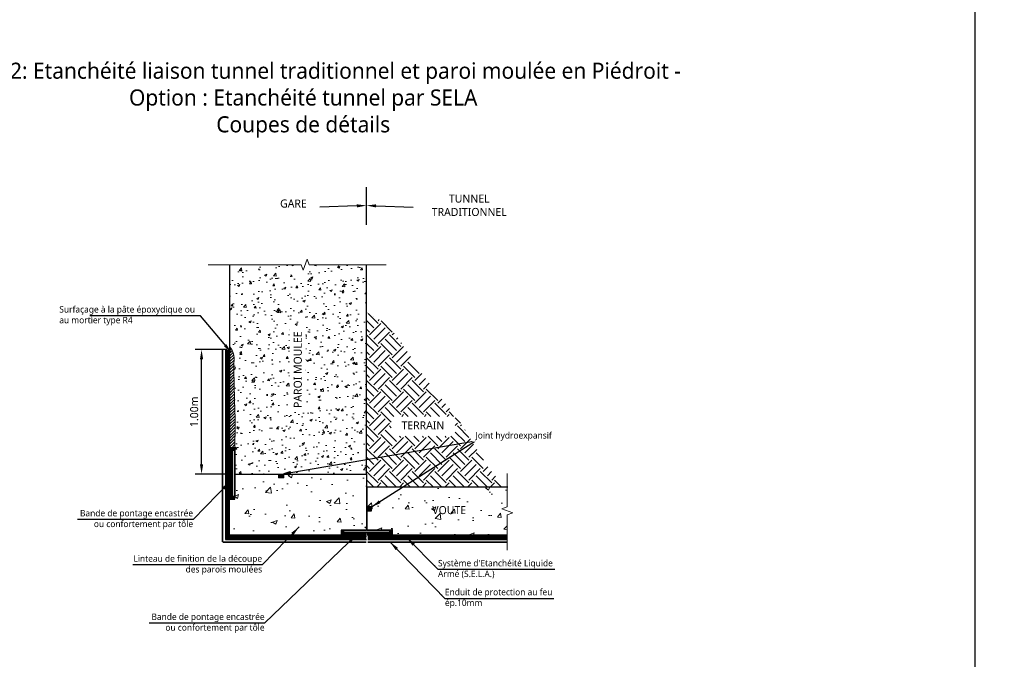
# Model space of a CAD drawing. Header units: millimetres. Extents: x -3314 to 21255525, y -15000 to 1735000.
# Tile 19 of 108: x 13282 to 13588, y 7413 to 7611. Entities that reach past the tile are written whole.
import ezdxf
from ezdxf import colors
from ezdxf.entities.mleader import LeaderData, LeaderLine
from ezdxf.math import Vec2, Vec3

# ---------------------------------------------------------------- set-up
doc = ezdxf.new("R2010")
doc.units = ezdxf.units.MM
doc.linetypes.add('CACHE', pattern=[0.375, 0.25, -0.125])
doc.linetypes.add('CONTINU', pattern=[0])
for name, color, linetype, lineweight in [('Dessin_AXE', 8, 'Continuous', 5), ('Dessin_HACHURES', 253, 'Continuous', 9), ('Matériel_Joint Hydroexpansif', 140, 'CACHE', 0), ('Produit_Enduit de protection au feu', 6, 'Continuous', 0), ('SYSTEME_S.E.L.A', 210, 'CACHE', 0)]:
    doc.layers.add(name, color=color, linetype=linetype, lineweight=lineweight)
for name, color, linetype in [('Dessin_COTATIONS', 7, 'Continuous'), ('Dessin_TEXTES', 7, 'CONTINU'), ('L1', 7, 'Continuous'), ('Matériel_Bande de pontage', 40, 'Continuous')]:
    doc.layers.add(name, color=color, linetype=linetype)
doc.layers.add('GEN-_-FMULT', color=210, linetype='Continuous', plot=False)
doc.styles.add('Arial', font='segoeui.ttf')
doc.styles.get("Standard").update_dxf_attribs({"font": 'segoeui.ttf'})
doc.styles.add('txt-moyen', font='segoeui.ttf')
doc.dimstyles.new('1000F2', dxfattribs={"dimscale": 10, "dimtxt": 0.25, "dimasz": 0.3, "dimexe": 0.2, "dimexo": 0, "dimgap": 0.1, "dimtad": 1, "dimzin": 0, "dimdsep": 46, "dimtxsty": 'txt-moyen', "dimcen": 0.1, "dimclrd": 256, "dimclre": 256, "dimclrt": 256, "dimazin": 0, "dimtfac": 1, "dimtmove": 2, "dimatfit": 3, "dimfxl": 1, "dimtolj": 1, "dimtzin": 0, "dimlwd": -1, "dimlwe": -1, "dimarcsym": 0})

# ---------------------------------------------------------------- blocks, each defined once
blk = doc.blocks.new('*D35')
at = {"layer": 'Defpoints', "color": 0, "transparency": 16777216}
for p in [(13338.48, 7508.79), (13346.38, 7508.79), (13346.38, 7470.09)]:
    blk.add_point(p, dxfattribs=at)
at = {"layer": 'Dessin_COTATIONS', "linetype": 'CONTINU', "transparency": 16777216}
for p, q in [((13346.38, 7508.79), (13336.48, 7508.79)), ((13338.48, 7473.09), (13338.48, 7505.79)), ((13346.38, 7470.09), (13336.48, 7470.09))]:
    blk.add_line(p, q, dxfattribs=at)
at = {"layer": 'Dessin_COTATIONS', "transparency": 16777216}
for points in [[(13338.98, 7505.79), (13337.98, 7505.79), (13338.48, 7508.79)], [(13337.98, 7473.09), (13338.98, 7473.09), (13338.48, 7470.09)]]:
    blk.add_solid(points, dxfattribs=at)
at = {"layer": 'Dessin_COTATIONS', "transparency": 16777216, "insert": (13336.2, 7489.44), "char_height": 2.5, "attachment_point": 5, "rotation": 90, "style": 'txt-moyen'}
blk.add_mtext('\\A1;1.00m', dxfattribs=at)

msp = doc.modelspace()

# ---------------------------------------------------------------- hatches: boundary and pattern name
at = {"layer": 'Dessin_HACHURES'}
h = msp.add_hatch(dxfattribs=at)
h.set_pattern_fill('AR-CONC', color=256)
h.set_pattern_definition([(50, (14312.669, 4662.713), (7.172602, -0.627521), [0.75, -8.25]), (355, (14312.669, 4662.713), (-1.387513, 7.521921), [0.6, -6.6]), (100.45144, (14313.267, 4662.6605), (5.785088, 6.8944), [0.637402, -7.011421]), (46.1842, (14312.669, 4664.713), (10.672413, -1.655193), [1.125, -12.375]), (96.63564, (14313.559, 4664.575), (9.34662, 9.741186), [0.956103, -10.517138]), (351.18416, (14312.669, 4664.713), (9.34662, 9.741186), [0.9, -9.9]), (21, (14313.669, 4664.213), (5.96907, -4.026189), [0.75, -8.25]), (326, (14313.669, 4664.213), (2.433153, 7.2515), [0.6, -6.6]), (71.45144, (14314.167, 4663.877), (8.402224, 3.225312), [0.637402, -7.011421]), (37.5, (14312.6693, 4662.7128), (0.1215986, 3.3289385), [0, -6.52, 0, -6.7, 0, -6.625]), (7.5, (14312.6693, 4662.7128), (2.6306954, 3.944117), [0, -3.82, 0, -6.37, 0, -2.525]), (327.5, (14310.4393, 4662.7128), (5.3382244, -0.2255487), [0, -2.5, 0, -7.8, 0, -10.35]), (317.5, (14309.4393, 4662.713), (5.831862, 1.00105), [0, -3.25, 0, -5.18, 0, -7.35])])
edge = h.paths.add_edge_path()
edge.add_line((13389.7826, 7535.1654), (13371.9649, 7535.1654))
edge.add_line((13371.9649, 7535.1654), (13371.3399, 7536.8826))
edge.add_line((13371.3399, 7536.8826), (13370.0899, 7533.4483))
edge.add_line((13370.0899, 7533.4483), (13369.4649, 7535.1654))
edge.add_line((13369.4649, 7535.1654), (13347.1826, 7535.1654))
edge.add_line((13347.1826, 7535.1654), (13347.1822, 7509.6942))
edge.add_spline(control_points=[(13347.1822, 7509.6942), (13347.6708, 7509.0936), (13348.7604, 7507.5898), (13348.4174, 7503.4341), (13348.6607, 7498.3288), (13348.7151, 7491.5329), (13349.1028, 7485.5233), (13348.8075, 7480.8963), (13348.8222, 7478.9034), (13348.8267, 7478.2854)], knot_values=[0.58112804, 0.58112804, 0.58112804, 0.58112804, 2.83098523, 6.08126589, 12.43435793, 18.46278063, 26.37250179, 30.49723623, 32.35087393, 32.35087393, 32.35087393, 32.35087393], degree=3, periodic=0)
edge.add_line((13348.8267, 7478.2854), (13348.7816, 7478.2854))
edge.add_line((13348.7816, 7478.2854), (13348.7816, 7470.0854))
edge.add_line((13348.7816, 7470.0854), (13389.7816, 7470.0854))
edge.add_line((13389.7816, 7470.0854), (13389.7826, 7535.1654))
h.paths.add_polyline_path([(13371.0433, 7488.5617), (13371.0433, 7516.3993), (13365.8915, 7516.3993), (13365.8915, 7488.5617)], flags=24)
h = msp.add_hatch(dxfattribs=at)
h.set_pattern_fill('EARTH', color=256, scale=20, angle=45, style=0)
h.set_pattern_definition([(45, (13266.0904, 4774.1615), (4e-16, 7.071068), [5, -5]), (45, (13264.7646, 4775.4873), (4e-16, 7.071068), [5, -5]), (45, (13263.439, 4776.813), (4e-16, 7.071068), [5, -5]), (135, (13263.439, 4777.697), (-7.071068, 9e-16), [5, -5]), (135, (13264.7646, 4779.023), (-7.071068, 9e-16), [5, -5]), (135, (13266.0904, 4780.3487), (-7.071068, 9e-16), [5, -5])])
edge = h.paths.add_edge_path()
edge.add_spline(control_points=[(13433.1172, 7466.1569), (13426.171, 7472.6651), (13420.9829, 7485.8959), (13407.1671, 7499.0142), (13397.1906, 7517.2221), (13389.7824, 7520.165)], knot_values=[4.29988003, 4.29988003, 4.29988003, 4.29988003, 23.84116921, 50.22463524, 63.15715662, 63.15715662, 63.15715662, 63.15715662], degree=3, periodic=0)
edge.add_line((13389.7824, 7520.165), (13389.7815, 7466.1569))
edge.add_line((13389.7815, 7466.1569), (13433.1172, 7466.1569))
h.paths.add_polyline_path([(13397.511, 7481.8457), (13417.406, 7481.8457), (13417.406, 7488.0278), (13397.511, 7488.0278)], flags=16)
h.paths.add_polyline_path([(13394.4347, 7473.1037), (13408.1714, 7473.1037)], flags=16)
h.paths.add_polyline_path([(13398.2338, 7468.3365), (13423.4044, 7468.3365)], flags=16)
h = msp.add_hatch(dxfattribs=at)
h.set_pattern_fill('ANSI31', color=256, scale=5)
h.set_pattern_definition([(45, (14312.66927, 4662.7128), (-0.44194174, 0.44194174), [])])
edge = h.paths.add_edge_path()
edge.add_spline(control_points=[(13348.8267, 7478.2854), (13348.8222, 7478.9034), (13348.8075, 7480.8963), (13349.1028, 7485.5233), (13348.7151, 7491.5329), (13348.6607, 7498.3288), (13348.4174, 7503.4341), (13348.7604, 7507.5898), (13347.6708, 7509.0936), (13347.1822, 7509.6942)], knot_values=[0.58112804, 0.58112804, 0.58112804, 0.58112804, 2.43476574, 6.55950018, 14.46922135, 20.49764404, 26.85073608, 30.10101674, 32.35087393, 32.35087393, 32.35087393, 32.35087393], degree=3, periodic=0)
edge.add_line((13347.1822, 7509.6942), (13347.1816, 7478.2854))
edge.add_line((13347.1816, 7478.2854), (13348.8267, 7478.2854))
at = {"layer": 'Dessin_HACHURES', "linetype": 'Continuous'}
h = msp.add_hatch(dxfattribs=at)
h.set_pattern_fill('ANSI31', color=256, scale=0.08, angle=270)
h.set_pattern_definition([(315, (7413494.7286, -263640.0002), (0.1796051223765, 0.1796051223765), [])])
h.paths.add_polyline_path([(13347.9816, 7470.0854), (13347.1816, 7470.0854), (13347.1816, 7462.2854), (13348.7816, 7462.2854), (13348.7816, 7463.0854), (13347.9816, 7463.0854)])
h.paths.add_polyline_path([(13347.1816, 7470.4854), (13347.9816, 7470.4854), (13347.9816, 7477.4854), (13348.7816, 7477.4854), (13348.7816, 7478.2854), (13347.1816, 7478.2854)])
at = {"layer": 'Dessin_HACHURES'}
h = msp.add_hatch(dxfattribs=at)
h.set_pattern_fill('AR-CONC', color=256, scale=2)
h.set_pattern_definition([(50, (14292.936, 4652.054), (14.345204, -1.255043), [1.5, -16.5]), (355, (14292.936, 4652.054), (-2.77503, 15.04384), [1.2, -13.2]), (100.45144, (14294.132, 4651.949), (11.57018, 13.7888), [1.274804, -14.02284]), (46.1842, (14292.936, 4656.054), (21.34483, -3.31039), [2.25, -24.75]), (96.6356, (14294.715, 4655.778), (18.69324, 19.48237), [1.9122, -21.03428]), (351.1842, (14292.936, 4656.054), (18.69324, 19.48237), [1.8, -19.8]), (21, (14294.936, 4655.054), (11.93814, -8.05238), [1.5, -16.5]), (326, (14294.936, 4655.054), (4.86631, 14.503), [1.2, -13.2]), (71.45144, (14295.931, 4654.383), (16.80445, 6.45062), [1.274804, -14.02284]), (37.5, (14292.9363, 4652.0536), (0.243197, 6.657877), [0, -13.04, 0, -13.4, 0, -13.25]), (7.5, (14292.936, 4652.054), (5.26139, 7.888234), [0, -7.64, 0, -12.74, 0, -5.05]), (327.5, (14288.4763, 4652.0536), (10.676449, -0.451097), [0, -5, 0, -15.6, 0, -20.7]), (317.5, (14286.476, 4652.054), (11.663723, 2.0021), [0, -6.5, 0, -10.36, 0, -14.7])])
h.paths.add_polyline_path([(13348.7816, 7470.0854), (13348.7816, 7462.2854), (13347.1816, 7462.2854), (13347.1811, 7451.0854), (13381.8811, 7451.0855), (13381.8811, 7452.6855), (13389.7816, 7452.6855), (13389.7816, 7458.6695), (13389.7813, 7458.6695), (13389.7813, 7459.8695), (13389.7816, 7470.0854)])
at = {"layer": 'Dessin_HACHURES', "linetype": 'ByBlock'}
h = msp.add_hatch(dxfattribs=at)
h.set_pattern_fill('AR-CONC', color=256, scale=2)
h.set_pattern_definition([(50, (13917.729, 6881.26), (14.3452, -1.25504), [1.5, -16.5]), (355, (13917.729, 6881.26), (-2.77503, 15.04384), [1.2, -13.2]), (100.4514, (13918.924, 6881.155), (11.57018, 13.7888), [1.2748, -14.02284]), (46.1842, (13917.729, 6885.26), (21.34483, -3.3104), [2.25, -24.75]), (96.6356, (13919.508, 6884.984), (18.69324, 19.48237), [1.9122, -21.0343]), (351.1842, (13917.729, 6885.26), (18.69324, 19.4824), [1.8, -19.8]), (21, (13919.729, 6884.26), (11.93814, -8.05238), [1.5, -16.5]), (326, (13919.729, 6884.26), (4.8663, 14.503), [1.2, -13.2]), (71.4514, (13920.724, 6883.589), (16.80445, 6.45062), [1.2748, -14.02284]), (37.5, (13917.729, 6881.26), (0.243197, 6.657877), [0, -13.04, 0, -13.4, 0, -13.25]), (7.5, (13917.729, 6881.26), (5.26139, 7.888234), [0, -7.64, 0, -12.74, 0, -5.05]), (327.5, (13913.269, 6881.26), (10.67645, -0.451097), [0, -5, 0, -15.6, 0, -20.7]), (317.5, (13911.269, 6881.26), (11.66372, 2.0021), [0, -6.5, 0, -10.36, 0, -14.7])])
h.paths.add_polyline_path([(13433.5601, 7466.1569), (13389.7815, 7466.1569), (13389.7814, 7459.8695), (13391.3813, 7459.8695), (13391.3813, 7458.6695), (13389.7813, 7458.6695), (13389.7812, 7452.6855), (13389.8211, 7452.6855), (13397.9811, 7452.6855), (13397.9811, 7451.0855), (13433.5601, 7451.0855), (13433.5601, 7457.4107), (13435.2772, 7458.0357), (13431.8429, 7459.2857), (13433.5601, 7459.9107)])
h.paths.add_polyline_path([(13406.3353, 7454.6545), (13424.9287, 7454.6545), (13424.9287, 7461.867), (13406.3353, 7461.867)], flags=24)
at = {"layer": 'Dessin_HACHURES', "linetype": 'Continuous'}
h = msp.add_hatch(dxfattribs=at)
h.set_pattern_fill('ANSI31', color=256, scale=0.08)
h.set_pattern_definition([(45, (284500.16676, 7407598.63246), (-0.1796051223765, 0.1796051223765), [])])
h.paths.add_polyline_path([(13390.0811, 7451.8855), (13390.0811, 7451.0855), (13397.8811, 7451.0855), (13397.8811, 7452.6855), (13397.0811, 7452.6855), (13397.0811, 7451.8855)])
h.paths.add_polyline_path([(13389.6811, 7451.0855), (13389.6811, 7451.8855), (13382.6811, 7451.8855), (13382.6811, 7452.6855), (13381.8811, 7452.6855), (13381.8811, 7451.0855)])
at = {"layer": 'Matériel_Bande de pontage', "linetype": 'Continuous'}
h = msp.add_hatch(color=256, dxfattribs=at)
h.dxf.hatch_style = 1
h.paths.add_polyline_path([(13348.7816, 7477.4854), (13347.9816, 7477.4854), (13347.9816, 7463.0854), (13348.7816, 7463.0854)])
h = msp.add_hatch(color=256, dxfattribs=at)
h.dxf.hatch_style = 1
h.paths.add_polyline_path([(13382.6811, 7452.6855), (13382.6811, 7451.8855), (13397.0811, 7451.8855), (13397.0811, 7452.6855)])
at = {"layer": 'Matériel_Joint Hydroexpansif'}
h = msp.add_hatch(color=256, dxfattribs=at)
h.dxf.hatch_style = 1
h.paths.add_polyline_path([(13362.4643, 7470.0854), (13362.4643, 7468.8854), (13364.0643, 7468.8854), (13364.0643, 7470.0854)])
at = {"layer": 'Matériel_Joint Hydroexpansif', "linetype": 'Continuous'}
h = msp.add_hatch(color=256, dxfattribs=at)
h.dxf.hatch_style = 1
h.paths.add_polyline_path([(13389.7813, 7459.8695), (13389.7813, 7458.6695), (13391.3813, 7458.6695), (13391.3813, 7459.8695)])

# ---------------------------------------------------------------- linework, layer by layer
at = {"layer": 'Defpoints', "linetype": 'Continuous'}
msp.add_lwpolyline([(13179.048, 7615.8861), (13579.048, 7615.8861), (13579.048, 7363.8861), (13179.048, 7363.8861)], close=True, dxfattribs=at)
at = {"layer": 'Dessin_AXE', "flags": 128}
for points in [[(13395.9142, 7535.1654), (13371.9649, 7535.1654), (13371.3399, 7536.8826), (13370.0899, 7533.4483), (13369.4649, 7535.1654), (13340.5386, 7535.1654)], [(13433.5601, 7470.2762), (13433.5601, 7459.9107), (13431.8429, 7459.2857), (13435.2772, 7458.0357), (13433.5601, 7457.4107), (13433.5601, 7446.4078)]]:
    msp.add_lwpolyline(points, dxfattribs=at)
at = {"layer": 'Dessin_TEXTES', "linetype": 'ByBlock'}
msp.add_line((13389.7826, 7547.5446), (13389.7826, 7559.2431), dxfattribs=at)
at = {"layer": 'L1'}
for points in [[(13347.1816, 7470.4854), (13347.9816, 7470.4854), (13347.9816, 7477.4854), (13348.7816, 7477.4854), (13348.7816, 7478.2854), (13347.1816, 7478.2854)], [(13348.7816, 7477.4854), (13347.9816, 7477.4854), (13347.9816, 7463.0854), (13348.7816, 7463.0854), (13348.7816, 7477.4854)], [(13347.9816, 7470.0854), (13347.1816, 7470.0854), (13347.1816, 7462.2854), (13348.7816, 7462.2854), (13348.7816, 7463.0854), (13347.9816, 7463.0854)], [(13389.6811, 7451.0855), (13389.6811, 7451.8855), (13382.6811, 7451.8855), (13382.6811, 7452.6855), (13381.8811, 7452.6855), (13381.8811, 7451.0855)], [(13382.6811, 7452.6855), (13382.6811, 7451.8855), (13397.0811, 7451.8855), (13397.0811, 7452.6855), (13382.6811, 7452.6855)], [(13390.0811, 7451.8855), (13390.0811, 7451.0855), (13397.8811, 7451.0855), (13397.8811, 7452.6855), (13397.0811, 7452.6855), (13397.0811, 7451.8855)]]:
    msp.add_lwpolyline(points, close=True, dxfattribs=at)
at = {"layer": 'L1', "linetype": 'Continuous'}
for points in [[(13348.7816, 7470.2854), (13348.7816, 7463.0854), (13347.9816, 7463.0854), (13347.9816, 7477.4854), (13348.7816, 7477.4854), (13348.7816, 7470.4454)], [(13389.8811, 7452.6855), (13397.0811, 7452.6855), (13397.0811, 7451.8855), (13382.6811, 7451.8855), (13382.6811, 7452.6855), (13389.7211, 7452.6855)]]:
    msp.add_lwpolyline(points, dxfattribs=at)
at = {"layer": 'L1', "linetype": 'CONTINU'}
msp.add_lwpolyline([(13347.1811, 7451.0854), (13347.1816, 7462.2854), (13348.7816, 7462.2854), (13348.7816, 7470.0854), (13389.7816, 7470.0854), (13389.7816, 7452.6855), (13381.8811, 7452.6855), (13381.8811, 7451.0855)], close=True, dxfattribs=at)
for points in [[(13348.7816, 7470.0854), (13389.7816, 7470.0854)], [(13433.5601, 7451.0854), (13397.8811, 7451.0855), (13397.8811, 7452.6855), (13389.9812, 7452.6855), (13389.9813, 7458.6695), (13391.3813, 7458.6695), (13391.3813, 7459.8695), (13389.9813, 7459.8695), (13389.9815, 7466.1569), (13433.7601, 7466.1569)]]:
    msp.add_lwpolyline(points, dxfattribs=at)
at = {"layer": 'L1', "linetype": 'CONTINU', "ltscale": 5}
for points in [[(13390.167, 7450.7851), (13433.5601, 7450.7851)], [(13390.167, 7449.7851), (13433.5601, 7449.7851)]]:
    msp.add_lwpolyline(points, dxfattribs=at)
at = {"layer": 'L1', "lineweight": 0}
msp.add_open_spline([(13347.1822, 7509.6942), (13347.6708, 7509.0936), (13348.7604, 7507.5898), (13348.4174, 7503.4341), (13348.6607, 7498.3288), (13348.7151, 7491.5329), (13349.1028, 7485.5233), (13348.8075, 7480.8963), (13348.8222, 7478.9034), (13348.8267, 7478.2854)], degree=3, knots=[0.58112804, 0.58112804, 0.58112804, 0.58112804, 2.83098523, 6.08126589, 12.43435793, 18.46278063, 26.37250179, 30.49723623, 32.35087393, 32.35087393, 32.35087393, 32.35087393], dxfattribs=at)
at = {"layer": 'Matériel_Joint Hydroexpansif', "linetype": 'Continuous'}
for points in [[(13364.0643, 7468.8854), (13364.0643, 7470.0854), (13362.4643, 7470.0854), (13362.4643, 7468.8854), (13364.0643, 7468.8854)], [(13364.0643, 7468.8854), (13364.0643, 7470.0854), (13362.4643, 7470.0854), (13362.4643, 7468.8854), (13364.0643, 7468.8854)], [(13364.0643, 7468.8854), (13364.0643, 7470.0854), (13362.4643, 7470.0854), (13362.4643, 7468.8854), (13364.0643, 7468.8854)], [(13391.3813, 7458.6695), (13391.3813, 7459.8695), (13389.7813, 7459.8695), (13389.7813, 7458.6695), (13391.3813, 7458.6695)]]:
    msp.add_lwpolyline(points, close=True, dxfattribs=at)
at = {"layer": 'Produit_Enduit de protection au feu', "linetype": 'ByBlock', "const_width": 0.5}
for points in [[(13345.0308, 7448.9351), (13345.0308, 7508.7854)], [(13345.0308, 7448.9351), (13389.7811, 7448.9351)], [(13390.167, 7448.9351), (13433.5601, 7448.9351)]]:
    msp.add_lwpolyline(points, dxfattribs=at)
at = {"layer": 'SYSTEME_S.E.L.A', "linetype": 'ByBlock', "ltscale": 5, "const_width": 1}
msp.add_lwpolyline([(13390.167, 7450.2851), (13433.5601, 7450.2851)], dxfattribs=at)

# ---------------------------------------------------------------- texts
at = {"layer": 'Dessin_TEXTES'}
for s, insert, char_height, width, attachment_point, style in [('TUNNEL\\PTRADITIONNEL', (13421.7578, 7553.6302), 2.5, 101.5, 5, 'Arial'), ('GARE', (13367.0588, 7555.4376), 2.5, 101.5, 2, 'Arial'), ('TERRAIN', (13407.3357, 7486.4838), 2.5, 21.399913, 2, 'Arial'), ('Bande de pontage encastrée\\Pou confortement par tôle', (13335.8486, 7455.9346), 2, 73.895712, 6, 'txt-moyen'), ('VOUTE', (13415.5114, 7460.1278), 2.5, 21.399913, 2, 'Arial'), ('Linteau de finition de la découpe \\Pdes parois moulées', (13357.3093, 7441.8282), 2, 73.895712, 6, 'txt-moyen'), ('Bande de pontage encastrée\\Pou confortement par tôle', (13358.0915, 7423.7359), 2, 73.895712, 6, 'txt-moyen')]:
    msp.add_mtext(s, dxfattribs=dict(at, insert=insert, char_height=char_height, width=width, attachment_point=attachment_point, style=style))
at = {"layer": 'Dessin_TEXTES', "linetype": 'CONTINU', "insert": (13294.2262, 7519.2934), "char_height": 2, "width": 97.825496, "attachment_point": 4, "style": 'txt-moyen'}
msp.add_mtext('Surfaçage à la pâte époxydique ou \\Pau mortier type R4', dxfattribs=at)
at = {"layer": 'GEN-_-FMULT', "insert": (13370.1082, 7597.9832), "char_height": 5, "width": 406, "attachment_point": 2, "style": 'Arial'}
msp.add_mtext('Détail n°2: Etanchéité liaison tunnel traditionnel et paroi moulée en Piédroit - \\POption : Etanchéité tunnel par SELA\\PCoupes de détails', dxfattribs=at)

# ---------------------------------------------------------------- dimensions: what is measured, and where the dimension line sits
at = {"layer": 'Dessin_COTATIONS', "linetype": 'CONTINU'}
dim = msp.add_linear_dim(base=(13338.4774, 7508.7854), p1=(13346.3808, 7470.0854), p2=(13346.3808, 7508.7854), angle=90, text='1.00m', dimstyle='1000F2', dxfattribs=at)
dim.commit()
dim.dimension.update_dxf_attribs({"geometry": '*D35', "text_midpoint": (13336.2011, 7489.4354)})

# ---------------------------------------------------------------- leaders
at = {"layer": 'Dessin_TEXTES'}
for points in [[(13347.7494, 7507.8653), (13338.1264, 7519.2934), (13303.7262, 7519.2934)], [(13363.2643, 7470.0854), (13423.7032, 7480.4591), (13448.1973, 7480.4591)], [(13391.3813, 7459.8695), (13423.7032, 7480.4591), (13448.1973, 7480.4591)], [(13347.3498, 7467.7425), (13335.8486, 7455.9346), (13299.9336, 7455.9346)], [(13368.8106, 7453.636), (13357.3093, 7441.8282), (13317.0698, 7441.8282)], [(13386.797, 7451.2705), (13358.0915, 7423.7359), (13322.1799, 7423.7359)]]:
    msp.add_leader(points, dimstyle='1000F2', override={"dimgap": 0.1, "dimtad": 0}, dxfattribs=at)
at = {"layer": 'Dessin_TEXTES', "linetype": 'CONTINU', "lineweight": 9}
ml = msp.add_multileader_mtext('Standard', dxfattribs=at)
ml.set_content('', color=256, style='txt-moyen')
ml.set_leader_properties(linetype='ByLayer', lineweight=-1)
ml.build(insert=Vec2(0, 0))
ml.multileader.update_dxf_attribs({"text_left_attachment_type": 6, "text_right_attachment_type": 6, "dogleg_length": 0, "arrow_head_size": 3})
ctx = ml.context
ctx.base_point, ctx.char_height, ctx.arrow_head_size, ctx.landing_gap_size, ctx.plane_origin = Vec3(13375.2261, 7553.5608), 2.5, 3, 0, Vec3(13335.8098, 7557.0512)
ctx.left_attachment, ctx.right_attachment, ctx.text_align_type = 6, 6, 2
notes = []
notes.append((ctx, [(0, (1, 1, 0), (13375.2261, 7553.0608), (-1, 0), 0, [(0, [(13389.7826, 7553.5608)], 0, [])])]))
ctx.mtext.insert, ctx.mtext.alignment, ctx.mtext.flow_direction = Vec3(13375.2261, 7556.0608), 3, 5
ml = msp.add_multileader_mtext('Standard', dxfattribs=at)
ml.set_content('', color=256, style='txt-moyen')
ml.set_leader_properties(linetype='ByLayer', lineweight=-1)
ml.build(insert=Vec2(0, 0))
ml.multileader.update_dxf_attribs({"text_left_attachment_type": 6, "text_right_attachment_type": 6, "dogleg_length": 0, "arrow_head_size": 3})
ctx = ml.context
ctx.base_point, ctx.char_height, ctx.arrow_head_size, ctx.landing_gap_size, ctx.plane_origin = Vec3(13404.3391, 7553.5608), 2.5, 3, 0, Vec3(13443.7554, 7557.0512)
ctx.left_attachment, ctx.right_attachment = 6, 6
notes.append((ctx, [(0, (1, 1, 0), (13404.3391, 7553.0608), (1, 0), 0, [(0, [(13389.7826, 7553.5608)], 0, [])])]))
ctx.mtext.insert, ctx.mtext.text_direction, ctx.mtext.flow_direction, ctx.mtext.extrusion = Vec3(13404.3391, 7556.0608), Vec3(-1, 0), 5, Vec3(0, 0, -1)
for ctx, leaders in notes:
    for number, flags, end, landing, length, lines in leaders:
        leader = LeaderData()
        leader.index, (leader.has_last_leader_line, leader.has_dogleg_vector, leader.attachment_direction) = number, flags
        leader.last_leader_point, leader.dogleg_vector, leader.dogleg_length = Vec3(end), Vec3(landing), length
        for number, points, colour, breaks in lines:
            line = LeaderLine()
            line.index, line.vertices, line.color, line.breaks = number, Vec3.list(points), colors.encode_raw_color(colour), breaks
            leader.lines.append(line)
        ctx.leaders.append(leader)

# ---------------------------------------------------------------- next in the draw order: texts
at = {"layer": 'Dessin_TEXTES', "insert": (13368.4273, 7502.5214), "char_height": 2.5, "attachment_point": 5, "rotation": 90, "style": 'txt-moyen', "bg_fill": 2}
msp.add_mtext('PAROI MOULEE', dxfattribs=at)
at = {"layer": 'Dessin_TEXTES', "char_height": 2, "attachment_point": 4, "style": 'txt-moyen', "bg_fill": 3, "box_fill_scale": 1.5, "bg_fill_color": 9, "bg_fill_true_color": 13158600, "bg_fill_transparency": 11751612}
for s, insert, width in [("Système d'Etanchéité Liquide\\PArmé (S.E.L.A.)", (13412.0291, 7440.5176), 38.927839), ('Enduit de protection au feu\\Pép.10mm', (13414.187, 7431.4097), 38.916565)]:
    msp.add_mtext(s, dxfattribs=dict(at, insert=insert, width=width))

# ---------------------------------------------------------------- next in the draw order: linework, layer by layer
at = {"layer": 'L1', "linetype": 'CONTINU'}
msp.add_lwpolyline([(13347.1826, 7535.1654), (13347.1816, 7478.2854), (13348.7816, 7478.2854), (13348.7816, 7470.0854), (13389.7816, 7470.0854), (13389.7826, 7535.1654)], dxfattribs=at)
at = {"layer": 'L1', "linetype": 'CONTINU', "ltscale": 5}
for points in [[(13345.8808, 7508.7854), (13345.8808, 7449.7851), (13389.7811, 7449.7851)], [(13346.8808, 7508.7854), (13346.8808, 7450.7851), (13389.7811, 7450.7851)]]:
    msp.add_lwpolyline(points, dxfattribs=at)
at = {"layer": 'SYSTEME_S.E.L.A', "linetype": 'ByBlock', "ltscale": 5, "const_width": 1}
msp.add_lwpolyline([(13346.3808, 7508.7854), (13346.3808, 7450.2851), (13389.7811, 7450.2851)], dxfattribs=at)

# ---------------------------------------------------------------- next in the draw order: leaders
at = {"layer": 'Dessin_TEXTES'}
for points in [[(13397.1162, 7448.9599), (13414.187, 7431.4097), (13448.08, 7431.4097)], [(13402.3532, 7450.2762), (13412.0291, 7440.5176), (13448.4133, 7440.5176)]]:
    msp.add_leader(points, dimstyle='1000F2', override={"dimgap": 0.1, "dimtad": 0}, dxfattribs=at)
ml = msp.add_multileader_mtext('Standard', dxfattribs=at)
ml.set_content("2 x 3 Traversées d'étanchéité des tubes d'injection des gaines réinjectables (gaines entre mortier de bourrage et mortier sans retrait)\\P- voir Détail X (ci-contre) -", color=256)
ml.set_leader_properties()
ml.build(insert=Vec2(0, 0))
ml.multileader.update_dxf_attribs({"dogleg_length": 5, "arrow_head_size": 2.5, "scale": 100})
ctx = ml.context
ctx.base_point, ctx.scale, ctx.char_height, ctx.arrow_head_size, ctx.landing_gap_size, ctx.plane_origin = Vec3(12197.7465, 7442.9283), 100, 2.5, 2.5, 1.25, Vec3(12243.5571, 7501.1933)
notes = []
notes.append((ctx, [(0, (1, 1, 0), (12176.8321, 7442.5608), (1, 0), 20.9145, [(0, [(12129.3107, 7526.1957)], 0, [])])]))
ctx.mtext.insert, ctx.mtext.width, ctx.mtext.flow_direction = Vec3(12198.9965, 7444.1783), 54, 5
for ctx, leaders in notes:
    for number, flags, end, landing, length, lines in leaders:
        leader = LeaderData()
        leader.index, (leader.has_last_leader_line, leader.has_dogleg_vector, leader.attachment_direction) = number, flags
        leader.last_leader_point, leader.dogleg_vector, leader.dogleg_length = Vec3(end), Vec3(landing), length
        for number, points, colour, breaks in lines:
            line = LeaderLine()
            line.index, line.vertices, line.color, line.breaks = number, Vec3.list(points), colors.encode_raw_color(colour), breaks
            leader.lines.append(line)
        ctx.leaders.append(leader)

# ---------------------------------------------------------------- next in the draw order: texts
at = {"layer": 'Dessin_TEXTES', "insert": (13423.7032, 7480.4591), "char_height": 2, "width": 38.927839, "attachment_point": 7, "style": 'txt-moyen', "bg_fill": 3, "box_fill_scale": 1.5, "bg_fill_color": 9, "bg_fill_true_color": 13158600, "bg_fill_transparency": 11751612}
msp.add_mtext('Joint hydroexpansif', dxfattribs=at)

doc.saveas('drawing.dxf')
